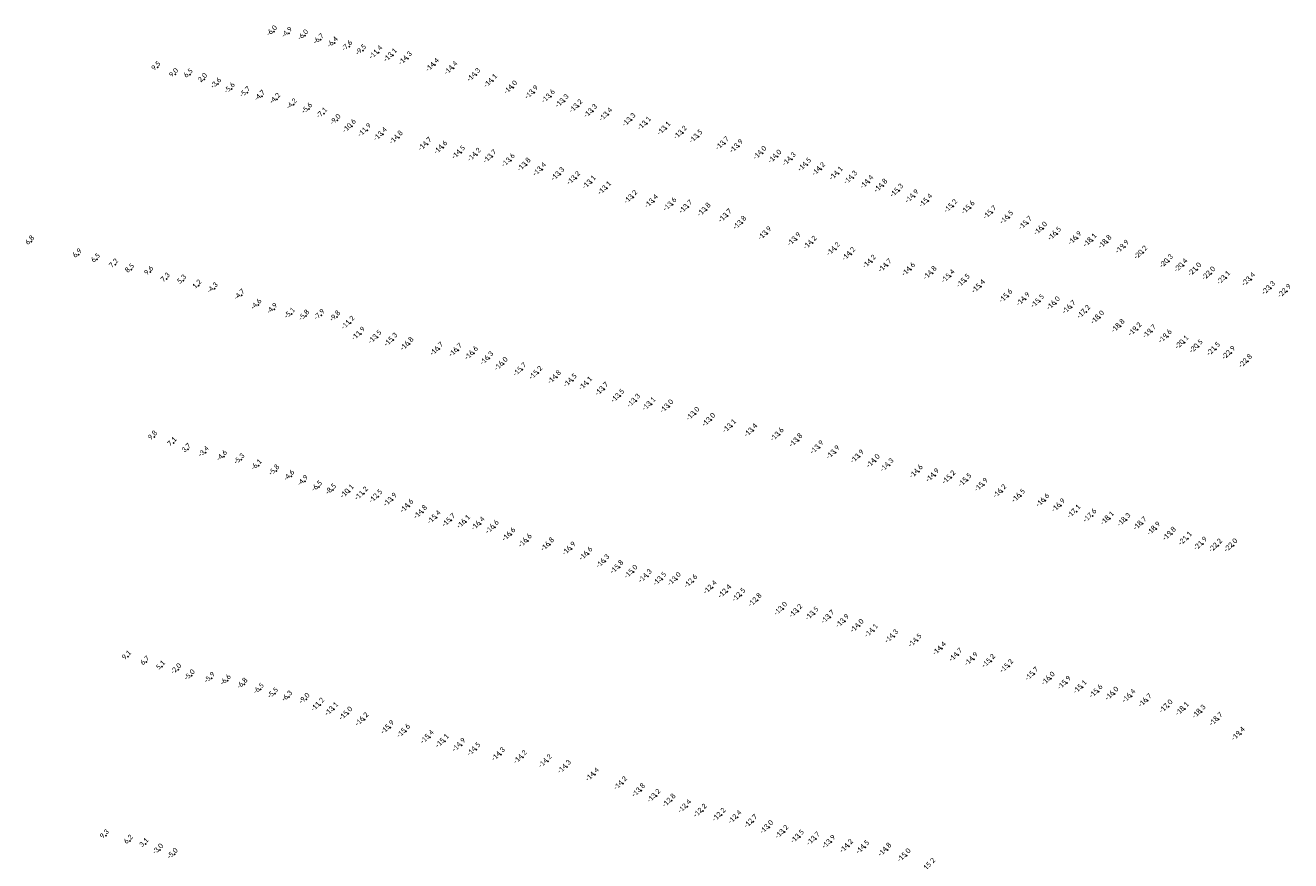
# Model space of a CAD drawing. Header units: feet. Extents: x 932366 to 949332, y 484196 to 597658.
# Tile 13 of 26: x 945079 to 948613, y 539990 to 542324. Entities that reach past the tile are written whole.
import ezdxf
from ezdxf.enums import TextEntityAlignment as Align

# ---------------------------------------------------------------- set-up
doc = ezdxf.new("R2010")
doc.units = ezdxf.units.FT
doc.layers.add('Text', color=7, linetype='Continuous')
doc.styles.add('Legend', font='calibri.ttf')

msp = doc.modelspace()

# ---------------------------------------------------------------- linework, layer by layer
at = {"layer": 'Text'}
for p in [(945773.58, 542305.69, -6), (945816.03, 542301.46, -4.9), (945860.82, 542294.48, -6), (945904.34, 542283.31, -6.7), (945943.32, 542274.2, -6.4), (945983.97, 542264, -7.6), (946022.54, 542252.75, -9.5), (946065.83, 542247.63, -11.4), (946106.19, 542239.6, -13.1), (945448.68, 542205.83, 9.48), (946148.04, 542230.74, -14.3), (946223.67, 542212.35, -14.4), (946275.45, 542203.37, -14.4), (945498.28, 542186.83, 9), (945538.86, 542185.78, 6.53), (945579.02, 542173.21, 1.95), (946339.1, 542184.55, -14.3), (946385.97, 542167.86, -14.1), (945617.74, 542159.75, -3.61), (945655.75, 542146.04, -5.58), (945698.95, 542135.17, -5.7), (946441.98, 542149.49, -14), (946500.62, 542135.8, -13.9), (945740.12, 542124.88, -4.7), (945782.6, 542116.87, -4.2), (945829.12, 542101.6, -4.2), (946547.4, 542124.44, -13.6), (946585.63, 542111.71, -13.3), (946624.45, 542097.01, -13.2), (945871.74, 542089.73, -5.6), (945913.35, 542076.51, -7.1), (945951.17, 542058.05, -9), (946665.19, 542083.67, -13.3), (946708.02, 542073.72, -13.4), (946772.6, 542058.87, -13.3), (945991.66, 542041.7, -10.6), (946034.2, 542029.95, -11.9), (946815.52, 542048.78, -13.1), (946870.08, 542034.73, -13.1), (946916.37, 542023.02, -13.2), (946078.14, 542018.83, -13.4), (946122.59, 542009.37, -14.8), (946203.16, 541991.15, -14.7), (946959.62, 542012.33, -13.5), (947033.43, 541993.2, -13.7), (946246.72, 541981.64, -14.6), (946296.62, 541968, -14.5), (946340.7, 541961.51, -14.2), (946384.12, 541956.48, -13.7), (947072.65, 541985.26, -13.9), (947138.35, 541966.46, -14), (947180.21, 541956.27, -14), (946435.56, 541945.64, -13.6), (946479.75, 541933.62, -13.8), (946522.93, 541920.69, -13.4), (947220.15, 541948.86, -14.3), (947263.16, 541933.77, -14.5), (947302.21, 541921.3, -14.2), (946573.85, 541907.43, -13.3), (946617.85, 541896.16, -13.2), (946661.41, 541884.24, -13.1), (947351.22, 541909.06, -14.1), (947391.54, 541897.51, -14.3), (947436.91, 541885.19, -14.4), (946704.36, 541868.16, -13.1), (947475.93, 541874.71, -14.8), (947520.38, 541861.39, -15.3), (947562.93, 541845.1, -14.9), (946777.7, 541843.34, -13.2), (946835.25, 541831.37, -13.4), (946887.06, 541822.72, -13.6), (946931.34, 541815.99, -13.7), (947601.7, 541833.18, -15.4), (947671.12, 541817.99, -15.2), (947719.7, 541813.73, -15.6), (946982.43, 541807.72, -13.8), (947041.29, 541791.06, -13.7), (947780.54, 541800.05, -15.7), (947827.34, 541786.52, -16.5), (947082.08, 541771.07, -13.8), (947151.99, 541741.79, -13.9), (947879.69, 541770.65, -15.7), (947922.12, 541755.15, -16), (947961.18, 541740.82, -16.5), (945096.17, 541719.03, 6.83), (947233.83, 541725.22, -13.9), (947278.5, 541715.58, -14.2), (948017.98, 541728.28, -16.9), (948060.15, 541722.3, -18.1), (948102.07, 541717.77, -18.8), (948150.18, 541704.26, -19.9), (945228.68, 541682.97, 6.85), (945279.96, 541669.49, 6.54), (947343.52, 541698, -14.2), (947386.34, 541684.23, -14.2), (948201.97, 541688.07, -20.2), (945330.57, 541654.84, 7.15), (945375.22, 541641.02, 8.49), (945428.55, 541634.09, 9.64), (947444.2, 541662.64, -14.2), (947487.88, 541651.73, -14.7), (947553.4, 541641.02, -14.6), (948273.54, 541663.97, -20.3), (948314.14, 541652.17, -20.4), (948352.69, 541640.9, -21), (945474.57, 541615.27, 7.31), (945520.7, 541610.11, 5.29), (947613.5, 541630.92, -14.8), (947664.01, 541622.01, -15.4), (947706.35, 541609.01, -15.5), (948391.65, 541629.65, -22), (948433.28, 541617.59, -23.1), (948503.09, 541613.33, -23.4), (945563.21, 541596.27, 1.19), (945608.02, 541587.59, -4.32), (945683.19, 541569.25, -4.73), (947748.63, 541593.48, -15.4), (947825.12, 541566.64, -15.6), (948558.84, 541589.01, -23.3), (948603.41, 541580.74, -22.9), (945730.26, 541541.93, -4.6), (945774.44, 541529.86, -4.9), (947873.56, 541557.88, -14.9), (947913.69, 541552.5, -15.5), (947957.91, 541546.39, -16), (948001.88, 541535.55, -16.7), (945823.59, 541517.29, -5.1), (945863.44, 541511.07, -5.8), (945906.47, 541513.1, -7.9), (945950.3, 541508.8, -9.8), (945987.76, 541492.05, -11.2), (948042.43, 541522.27, -17.2), (948081.25, 541506.83, -18), (946016.99, 541461.41, -11.9), (948138.71, 541483.07, -18.8), (948185.77, 541473.66, -19.2), (948226.36, 541467.51, -19.7), (946063.31, 541452.14, -13.5), (946107.62, 541444.74, -15.3), (946152.72, 541432.97, -16.8), (948270.38, 541454.02, -19.6), (948316.86, 541437.29, -20.1), (948356.82, 541425.98, -20.5), (946235.71, 541418.85, -16.7), (946288.29, 541415.63, -16.7), (946332.61, 541407, -16.6), (946375.58, 541392.87, -16.3), (948405.18, 541418.6, -21.5), (948447.56, 541407.84, -22.9), (946415.68, 541377, -16), (946467.83, 541361.24, -15.7), (946512.42, 541352.01, -15.2), (948494.57, 541384.94, -22.8), (946564.51, 541339.72, -14.8), (946608.51, 541330.49, -14.5), (946651.27, 541322.2, -14.1), (946696.77, 541306.87, -13.7), (946741.07, 541287.62, -13.5), (946785.57, 541274.13, -13.3), (946828.23, 541265.09, -13.1), (946878.21, 541258.44, -13), (946951.12, 541237.61, -13), (946995.38, 541220.63, -13), (945439.21, 541173.88, 9.79), (947053.13, 541203.27, -13.1), (947112.86, 541191.23, -13.4), (947186.5, 541179.66, -13.6), (945493.45, 541156.44, 7.14), (945533.41, 541138.65, 3.72), (947238.78, 541163.41, -13.8), (947297.68, 541143.85, -13.9), (945583.01, 541130.12, -3.43), (945634.19, 541118.65, -4.6), (945682.74, 541109.89, -5.3), (947342.56, 541129.86, -13.9), (947410.04, 541118.16, -13.9), (947454.71, 541105.7, -14), (945730.81, 541093.34, -6.1), (945780.12, 541078.59, -5.8), (947493.21, 541094.28, -14.3), (947574.94, 541076.2, -14.6), (945822, 541063.62, -4.6), (945860.05, 541049.42, -4.9), (945899.62, 541033.69, -6.5), (947620.45, 541065.57, -14.9), (947666.05, 541059.98, -15.2), (947711.06, 541052.09, -15.5), (947756.51, 541039, -15.9), (945938.79, 541025.26, -8.5), (945985.37, 541020.68, -10.1), (946025.42, 541014.94, -11.2), (946065.47, 541007.02, -12.5), (946105.68, 540997.49, -13.9), (947808.37, 541021.13, -16.2), (947860.47, 541008.54, -16.5), (946152.25, 540979.89, -14.6), (946190.35, 540962.88, -14.8), (947928, 540995.98, -16.6), (947972.08, 540981.65, -16.9), (948015.26, 540964.53, -17.1), (946228.53, 540948.44, -15.4), (946269.17, 540940.2, -15.7), (946310.58, 540935.87, -16.1), (946351.24, 540930.66, -16.4), (948060, 540953.02, -17.6), (948108.8, 540945.35, -18.1), (948155.01, 540941.3, -18.3), (948199.99, 540931.02, -18.7), (946390.78, 540921.31, -16.6), (946437.05, 540900.5, -16.6), (948238.2, 540916.75, -18.9), (948281.92, 540902.21, -19.8), (946482.92, 540883.26, -16.6), (946545.11, 540872.5, -16.8), (946605.29, 540860.79, -16.9), (948326.29, 540888.93, -21.1), (948368.8, 540874.73, -21.9), (948411.01, 540869.49, -22.2), (948453.78, 540870.11, -22), (946652.37, 540846.63, -16.6), (946699.6, 540825.58, -16.3), (946738.84, 540809.36, -15.8), (946778.11, 540796.34, -15), (946818.06, 540784.44, -14.3), (946858.65, 540776.2, -13.5), (946899.09, 540775.77, -13), (946945.24, 540769.6, -12.6), (946999.48, 540752.5, -12.4), (947040.16, 540741.27, -12.4), (947079.51, 540731.4, -12.5), (947124.77, 540716.99, -12.8), (947196.21, 540692.95, -13), (947238.52, 540686.65, -13.2), (947283.92, 540679.29, -13.5), (947328.05, 540670.02, -13.7), (947368.84, 540658.48, -13.9), (947409.74, 540645.02, -14), (947449.46, 540631.52, -14.1), (947506.08, 540615.93, -14.3), (947571.66, 540604.16, -14.5), (947639.68, 540581.62, -14.4), (945366.21, 540559.63, 9.11), (945417.75, 540544.55, 6.65), (947685.21, 540564.04, -14.7), (947728.75, 540552.09, -14.9), (947777.02, 540547.01, -15.2), (945461.46, 540531.86, 5.13), (945506.41, 540523.39, -2.04), (945544.04, 540506.37, -4.95), (947827.35, 540532.88, -15.2), (947897.8, 540510.81, -15.7), (945599.87, 540498.94, -5.9), (945644.58, 540492.23, -6.6), (945691.18, 540482.53, -6.8), (945737.02, 540468.09, -6.5), (947943.63, 540497.76, -16), (947988.33, 540485.91, -15.9), (948032.5, 540474.19, -15.1), (945776.6, 540455.98, -5.5), (945816.21, 540447.1, -6.3), (945864.51, 540440.54, -9), (948077.02, 540462.24, -15.6), (948121.47, 540455.8, -16), (948168.93, 540449.21, -16.4), (948214.39, 540436.76, -16.7), (945903.31, 540424.99, -11.2), (945941.88, 540412.79, -13.1), (945981.83, 540400.29, -15), (948272.76, 540420.03, -17), (948317.86, 540413.04, -18.1), (948364.71, 540405.31, -18.3), (946026.76, 540384.01, -16.2), (946098.46, 540361.75, -15.9), (948412.39, 540384.29, -18.7), (946142.98, 540351.43, -15.6), (946209.25, 540334.67, -15.4), (948474.21, 540343.23, -19.4), (946251.17, 540323.57, -15.1), (946297.66, 540312.33, -14.9), (946339.29, 540300.29, -14.5), (946407.79, 540286.32, -14.3), (946469.29, 540278.64, -14.2), (946538.96, 540267.29, -14.2), (946592.29, 540251.35, -14.3), (946670.32, 540229.64, -14.4), (946749.03, 540205.3, -14.2), (946799.37, 540185.61, -13.8), (946842.21, 540170.2, -13.2), (946884.6, 540156.88, -12.8), (946928.11, 540140.78, -12.4), (946971.64, 540128.73, -12.2), (947024.29, 540117.27, -12.2), (947068.7, 540110.74, -12.4), (947112.9, 540098.9, -12.7), (947157.16, 540082.73, -13), (945304.53, 540059.79, 9.34), (945371.58, 540045.02, 6.22), (947199.68, 540069.45, -13.2), (947243.13, 540056.21, -13.5), (947287.52, 540050.47, -13.7), (945415.17, 540036.18, 3.13), (945455.81, 540019.83, -2.95), (945496.44, 540007.2, -5), (947330.64, 540041.58, -13.9), (947380.19, 540029.83, -14.2), (947425.35, 540026.69, -14.5), (947487.39, 540019.63, -14.8), (947541.12, 540004.12, -15)]:
    msp.add_point(p, dxfattribs=at)

# ---------------------------------------------------------------- texts
at = {"layer": 'Text', "style": 'Legend'}
for s, p in [('-6 0 ', (945773.58, 542305.69, -6)), ('-4 9 ', (945816.03, 542301.46, -4.9)), ('-6 0 ', (945860.82, 542294.48, -6)), ('-6 7 ', (945904.34, 542283.31, -6.7)), ('-6 4 ', (945943.32, 542274.2, -6.4)), ('-7 6 ', (945983.97, 542264, -7.6)), ('-9 5 ', (946022.54, 542252.75, -9.5)), ('-11 4  ', (946065.83, 542247.63, -11.4)), ('-13 1  ', (946106.19, 542239.6, -13.1)), ('-14 3  ', (946148.04, 542230.74, -14.3)), ('9 5', (945448.68, 542205.83, 9.48)), ('9 0', (945498.28, 542186.83, 9)), ('6 5', (945538.86, 542185.78, 6.53)), ('-14 4  ', (946223.67, 542212.35, -14.4)), ('-14 4  ', (946275.45, 542203.37, -14.4)), ('-14 3  ', (946339.1, 542184.55, -14.3)), ('2 0', (945579.02, 542173.21, 1.95)), ('-3 6 ', (945617.74, 542159.75, -3.61)), ('-5 6 ', (945655.75, 542146.04, -5.58)), ('-14 1  ', (946385.97, 542167.86, -14.1)), ('-14 0  ', (946441.98, 542149.49, -14)), ('-5 7 ', (945698.95, 542135.17, -5.7)), ('-4 7 ', (945740.12, 542124.88, -4.7)), ('-4 2 ', (945782.6, 542116.87, -4.2)), ('-13 9  ', (946500.62, 542135.8, -13.9)), ('-13 6  ', (946547.4, 542124.44, -13.6)), ('-13 3  ', (946585.63, 542111.71, -13.3)), ('-4 2 ', (945829.12, 542101.6, -4.2)), ('-5 6 ', (945871.74, 542089.73, -5.6)), ('-7 1 ', (945913.35, 542076.51, -7.1)), ('-13 2  ', (946624.45, 542097.01, -13.2)), ('-13 3  ', (946665.19, 542083.67, -13.3)), ('-13 4  ', (946708.02, 542073.72, -13.4)), ('-9 0 ', (945951.17, 542058.05, -9)), ('-10 6  ', (945991.66, 542041.7, -10.6)), ('-13 3  ', (946772.6, 542058.87, -13.3)), ('-13 1  ', (946815.52, 542048.78, -13.1)), ('-11 9  ', (946034.2, 542029.95, -11.9)), ('-13 4  ', (946078.14, 542018.83, -13.4)), ('-14 8  ', (946122.59, 542009.37, -14.8)), ('-13 1  ', (946870.08, 542034.73, -13.1)), ('-13 2  ', (946916.37, 542023.02, -13.2)), ('-13 5  ', (946959.62, 542012.33, -13.5)), ('-14 7  ', (946203.16, 541991.15, -14.7)), ('-14 6  ', (946246.72, 541981.64, -14.6)), ('-14 5  ', (946296.62, 541968, -14.5)), ('-13 7  ', (947033.43, 541993.2, -13.7)), ('-13 9  ', (947072.65, 541985.26, -13.9)), ('-14 0  ', (947138.35, 541966.46, -14)), ('-14 2  ', (946340.7, 541961.51, -14.2)), ('-13 7  ', (946384.12, 541956.48, -13.7)), ('-13 6  ', (946435.56, 541945.64, -13.6)), ('-13 8  ', (946479.75, 541933.62, -13.8)), ('-14 0  ', (947180.21, 541956.27, -14)), ('-14 3  ', (947220.15, 541948.86, -14.3)), ('-14 5  ', (947263.16, 541933.77, -14.5)), ('-13 4  ', (946522.93, 541920.69, -13.4)), ('-13 3  ', (946573.85, 541907.43, -13.3)), ('-13 2  ', (946617.85, 541896.16, -13.2)), ('-14 2  ', (947302.21, 541921.3, -14.2)), ('-14 1  ', (947351.22, 541909.06, -14.1)), ('-14 3  ', (947391.54, 541897.51, -14.3)), ('-13 1  ', (946661.41, 541884.24, -13.1)), ('-13 1  ', (946704.36, 541868.16, -13.1)), ('-14 4  ', (947436.91, 541885.19, -14.4)), ('-14 8  ', (947475.93, 541874.71, -14.8)), ('-15 3  ', (947520.38, 541861.39, -15.3)), ('-13 2  ', (946777.7, 541843.34, -13.2)), ('-13 4  ', (946835.25, 541831.37, -13.4)), ('-14 9  ', (947562.93, 541845.1, -14.9)), ('-15 4  ', (947601.7, 541833.18, -15.4)), ('-13 6  ', (946887.06, 541822.72, -13.6)), ('-13 7  ', (946931.34, 541815.99, -13.7)), ('-13 8  ', (946982.43, 541807.72, -13.8)), ('-13 7  ', (947041.29, 541791.06, -13.7)), ('-15 2  ', (947671.12, 541817.99, -15.2)), ('-15 6  ', (947719.7, 541813.73, -15.6)), ('-15 7  ', (947780.54, 541800.05, -15.7)), ('-13 8  ', (947082.08, 541771.07, -13.8)), ('-16 5  ', (947827.34, 541786.52, -16.5)), ('-15 7  ', (947879.69, 541770.65, -15.7)), ('-16 0  ', (947922.12, 541755.15, -16)), ('-13 9  ', (947151.99, 541741.79, -13.9)), ('-13 9  ', (947233.83, 541725.22, -13.9)), ('-16 5  ', (947961.18, 541740.82, -16.5)), ('-16 9  ', (948017.98, 541728.28, -16.9)), ('-18 1  ', (948060.15, 541722.3, -18.1)), ('6 8', (945096.17, 541719.03, 6.83)), ('-14 2  ', (947278.5, 541715.58, -14.2)), ('-14 2  ', (947343.52, 541698, -14.2)), ('-14 2  ', (947386.34, 541684.23, -14.2)), ('-18 8  ', (948102.07, 541717.77, -18.8)), ('-19 9  ', (948150.18, 541704.26, -19.9)), ('-20 2  ', (948201.97, 541688.07, -20.2)), ('6 9', (945228.68, 541682.97, 6.85)), ('6 5', (945279.96, 541669.49, 6.54)), ('7 2', (945330.57, 541654.84, 7.15)), ('-14 2  ', (947444.2, 541662.64, -14.2)), ('-14 7  ', (947487.88, 541651.73, -14.7)), ('-20 3  ', (948273.54, 541663.97, -20.3)), ('-20 4  ', (948314.14, 541652.17, -20.4)), ('8 5', (945375.22, 541641.02, 8.49)), ('9 6', (945428.55, 541634.09, 9.64)), ('-14 6  ', (947553.4, 541641.02, -14.6)), ('-14 8  ', (947613.5, 541630.92, -14.8)), ('-15 4  ', (947664.01, 541622.01, -15.4)), ('-21 0  ', (948352.69, 541640.9, -21)), ('-22 0  ', (948391.65, 541629.65, -22)), ('-23 1  ', (948433.28, 541617.59, -23.1)), ('-23 4  ', (948503.09, 541613.33, -23.4)), ('7 3', (945474.57, 541615.27, 7.31)), ('5 3', (945520.7, 541610.11, 5.29)), ('1 2', (945563.21, 541596.27, 1.19)), ('-4 3 ', (945608.02, 541587.59, -4.32)), ('-15 5  ', (947706.35, 541609.01, -15.5)), ('-15 4  ', (947748.63, 541593.48, -15.4)), ('-23 3  ', (948558.84, 541589.01, -23.3)), ('-22 9  ', (948603.41, 541580.74, -22.9)), ('-4 7 ', (945683.19, 541569.25, -4.73)), ('-15 6  ', (947825.12, 541566.64, -15.6)), ('-14 9  ', (947873.56, 541557.88, -14.9)), ('-15 5  ', (947913.69, 541552.5, -15.5)), ('-16 0  ', (947957.91, 541546.39, -16)), ('-4 6 ', (945730.26, 541541.93, -4.6)), ('-4 9 ', (945774.44, 541529.86, -4.9)), ('-5 1 ', (945823.59, 541517.29, -5.1)), ('-5 8 ', (945863.44, 541511.07, -5.8)), ('-7 9 ', (945906.47, 541513.1, -7.9)), ('-9 8 ', (945950.3, 541508.8, -9.8)), ('-16 7  ', (948001.88, 541535.55, -16.7)), ('-17 2  ', (948042.43, 541522.27, -17.2)), ('-18 0  ', (948081.25, 541506.83, -18)), ('-11 2  ', (945987.76, 541492.05, -11.2)), ('-18 8  ', (948138.71, 541483.07, -18.8)), ('-19 2  ', (948185.77, 541473.66, -19.2)), ('-11 9  ', (946016.99, 541461.41, -11.9)), ('-13 5  ', (946063.31, 541452.14, -13.5)), ('-15 3  ', (946107.62, 541444.74, -15.3)), ('-19 7  ', (948226.36, 541467.51, -19.7)), ('-19 6  ', (948270.38, 541454.02, -19.6)), ('-20 1  ', (948316.86, 541437.29, -20.1)), ('-16 8  ', (946152.72, 541432.97, -16.8)), ('-16 7  ', (946235.71, 541418.85, -16.7)), ('-16 7  ', (946288.29, 541415.63, -16.7)), ('-16 6  ', (946332.61, 541407, -16.6)), ('-20 5  ', (948356.82, 541425.98, -20.5)), ('-21 5  ', (948405.18, 541418.6, -21.5)), ('-22 9  ', (948447.56, 541407.84, -22.9)), ('-16 3  ', (946375.58, 541392.87, -16.3)), ('-16 0  ', (946415.68, 541377, -16)), ('-22 8  ', (948494.57, 541384.94, -22.8)), ('-15 7  ', (946467.83, 541361.24, -15.7)), ('-15 2  ', (946512.42, 541352.01, -15.2)), ('-14 8  ', (946564.51, 541339.72, -14.8)), ('-14 5  ', (946608.51, 541330.49, -14.5)), ('-14 1  ', (946651.27, 541322.2, -14.1)), ('-13 7  ', (946696.77, 541306.87, -13.7)), ('-13 5  ', (946741.07, 541287.62, -13.5)), ('-13 3  ', (946785.57, 541274.13, -13.3)), ('-13 1  ', (946828.23, 541265.09, -13.1)), ('-13 0  ', (946878.21, 541258.44, -13)), ('-13 0  ', (946951.12, 541237.61, -13)), ('-13 0  ', (946995.38, 541220.63, -13)), ('-13 1  ', (947053.13, 541203.27, -13.1)), ('-13 4  ', (947112.86, 541191.23, -13.4)), ('9 8', (945439.21, 541173.88, 9.79)), ('-13 6  ', (947186.5, 541179.66, -13.6)), ('-13 8  ', (947238.78, 541163.41, -13.8)), ('7 1', (945493.45, 541156.44, 7.14)), ('3 7', (945533.41, 541138.65, 3.72)), ('-3 4 ', (945583.01, 541130.12, -3.43)), ('-13 9  ', (947297.68, 541143.85, -13.9)), ('-13 9  ', (947342.56, 541129.86, -13.9)), ('-13 9  ', (947410.04, 541118.16, -13.9)), ('-4 6 ', (945634.19, 541118.65, -4.6)), ('-5 3 ', (945682.74, 541109.89, -5.3)), ('-6 1 ', (945730.81, 541093.34, -6.1)), ('-14 0  ', (947454.71, 541105.7, -14)), ('-14 3  ', (947493.21, 541094.28, -14.3)), ('-5 8 ', (945780.12, 541078.59, -5.8)), ('-4 6 ', (945822, 541063.62, -4.6)), ('-4 9 ', (945860.05, 541049.42, -4.9)), ('-14 6  ', (947574.94, 541076.2, -14.6)), ('-14 9  ', (947620.45, 541065.57, -14.9)), ('-15 2  ', (947666.05, 541059.98, -15.2)), ('-15 5  ', (947711.06, 541052.09, -15.5)), ('-6 5 ', (945899.62, 541033.69, -6.5)), ('-8 5 ', (945938.79, 541025.26, -8.5)), ('-10 1  ', (945985.37, 541020.68, -10.1)), ('-11 2  ', (946025.42, 541014.94, -11.2)), ('-15 9  ', (947756.51, 541039, -15.9)), ('-16 2  ', (947808.37, 541021.13, -16.2)), ('-12 5  ', (946065.47, 541007.02, -12.5)), ('-13 9  ', (946105.68, 540997.49, -13.9)), ('-14 6  ', (946152.25, 540979.89, -14.6)), ('-16 5  ', (947860.47, 541008.54, -16.5)), ('-16 6  ', (947928, 540995.98, -16.6)), ('-16 9  ', (947972.08, 540981.65, -16.9)), ('-14 8  ', (946190.35, 540962.88, -14.8)), ('-15 4  ', (946228.53, 540948.44, -15.4)), ('-15 7  ', (946269.17, 540940.2, -15.7)), ('-17 1  ', (948015.26, 540964.53, -17.1)), ('-17 6  ', (948060, 540953.02, -17.6)), ('-18 1  ', (948108.8, 540945.35, -18.1)), ('-18 3  ', (948155.01, 540941.3, -18.3)), ('-16 1  ', (946310.58, 540935.87, -16.1)), ('-16 4  ', (946351.24, 540930.66, -16.4)), ('-16 6  ', (946390.78, 540921.31, -16.6)), ('-18 7  ', (948199.99, 540931.02, -18.7)), ('-18 9  ', (948238.2, 540916.75, -18.9)), ('-16 6  ', (946437.05, 540900.5, -16.6)), ('-16 6  ', (946482.92, 540883.26, -16.6)), ('-16 8  ', (946545.11, 540872.5, -16.8)), ('-19 8  ', (948281.92, 540902.21, -19.8)), ('-21 1  ', (948326.29, 540888.93, -21.1)), ('-21 9  ', (948368.8, 540874.73, -21.9)), ('-22 0  ', (948453.78, 540870.11, -22)), ('-16 9  ', (946605.29, 540860.79, -16.9)), ('-16 6  ', (946652.37, 540846.63, -16.6)), ('-22 2  ', (948411.01, 540869.49, -22.2)), ('-16 3  ', (946699.6, 540825.58, -16.3)), ('-15 8  ', (946738.84, 540809.36, -15.8)), ('-15 0  ', (946778.11, 540796.34, -15)), ('-14 3  ', (946818.06, 540784.44, -14.3)), ('-13 5  ', (946858.65, 540776.2, -13.5)), ('-13 0  ', (946899.09, 540775.77, -13)), ('-12 6  ', (946945.24, 540769.6, -12.6)), ('-12 4  ', (946999.48, 540752.5, -12.4)), ('-12 4  ', (947040.16, 540741.27, -12.4)), ('-12 5  ', (947079.51, 540731.4, -12.5)), ('-12 8  ', (947124.77, 540716.99, -12.8)), ('-13 0  ', (947196.21, 540692.95, -13)), ('-13 2  ', (947238.52, 540686.65, -13.2)), ('-13 5  ', (947283.92, 540679.29, -13.5)), ('-13 7  ', (947328.05, 540670.02, -13.7)), ('-13 9  ', (947368.84, 540658.48, -13.9)), ('-14 0  ', (947409.74, 540645.02, -14)), ('-14 1  ', (947449.46, 540631.52, -14.1)), ('-14 3  ', (947506.08, 540615.93, -14.3)), ('-14 5  ', (947571.66, 540604.16, -14.5)), ('9 1', (945366.21, 540559.63, 9.11)), ('-14 4  ', (947639.68, 540581.62, -14.4)), ('-14 7  ', (947685.21, 540564.04, -14.7)), ('6 7', (945417.75, 540544.55, 6.65)), ('5 1', (945461.46, 540531.86, 5.13)), ('-2 0 ', (945506.41, 540523.39, -2.04)), ('-14 9  ', (947728.75, 540552.09, -14.9)), ('-15 2  ', (947777.02, 540547.01, -15.2)), ('-15 2  ', (947827.35, 540532.88, -15.2)), ('-5 0 ', (945544.04, 540506.37, -4.95)), ('-5 9 ', (945599.87, 540498.94, -5.9)), ('-6 6 ', (945644.58, 540492.23, -6.6)), ('-15 7  ', (947897.8, 540510.81, -15.7)), ('-16 0  ', (947943.63, 540497.76, -16)), ('-15 9  ', (947988.33, 540485.91, -15.9)), ('-6 8 ', (945691.18, 540482.53, -6.8)), ('-6 5 ', (945737.02, 540468.09, -6.5)), ('-5 5 ', (945776.6, 540455.98, -5.5)), ('-15 1  ', (948032.5, 540474.19, -15.1)), ('-15 6  ', (948077.02, 540462.24, -15.6)), ('-16 0  ', (948121.47, 540455.8, -16)), ('-16 4  ', (948168.93, 540449.21, -16.4)), ('-6 3 ', (945816.21, 540447.1, -6.3)), ('-9 0 ', (945864.51, 540440.54, -9)), ('-11 2  ', (945903.31, 540424.99, -11.2)), ('-13 1  ', (945941.88, 540412.79, -13.1)), ('-16 7  ', (948214.39, 540436.76, -16.7)), ('-17 0  ', (948272.76, 540420.03, -17)), ('-18 1  ', (948317.86, 540413.04, -18.1)), ('-15 0  ', (945981.83, 540400.29, -15)), ('-16 2  ', (946026.76, 540384.01, -16.2)), ('-18 3  ', (948364.71, 540405.31, -18.3)), ('-18 7  ', (948412.39, 540384.29, -18.7)), ('-15 9  ', (946098.46, 540361.75, -15.9)), ('-15 6  ', (946142.98, 540351.43, -15.6)), ('-19 4  ', (948474.21, 540343.23, -19.4)), ('-15 4  ', (946209.25, 540334.67, -15.4)), ('-15 1  ', (946251.17, 540323.57, -15.1)), ('-14 9  ', (946297.66, 540312.33, -14.9)), ('-14 5  ', (946339.29, 540300.29, -14.5)), ('-14 3  ', (946407.79, 540286.32, -14.3)), ('-14 2  ', (946469.29, 540278.64, -14.2)), ('-14 2  ', (946538.96, 540267.29, -14.2)), ('-14 3  ', (946592.29, 540251.35, -14.3)), ('-14 4  ', (946670.32, 540229.64, -14.4)), ('-14 2  ', (946749.03, 540205.3, -14.2)), ('-13 8  ', (946799.37, 540185.61, -13.8)), ('-13 2  ', (946842.21, 540170.2, -13.2)), ('-12 8  ', (946884.6, 540156.88, -12.8)), ('-12 4  ', (946928.11, 540140.78, -12.4)), ('-12 2  ', (946971.64, 540128.73, -12.2)), ('-12 2  ', (947024.29, 540117.27, -12.2)), ('-12 4  ', (947068.7, 540110.74, -12.4)), ('-12 7  ', (947112.9, 540098.9, -12.7)), ('-13 0  ', (947157.16, 540082.73, -13)), ('-13 2  ', (947199.68, 540069.45, -13.2)), ('9 3', (945304.53, 540059.79, 9.34)), ('6 2', (945371.58, 540045.02, 6.22)), ('3 1', (945415.17, 540036.18, 3.13)), ('-13 5  ', (947243.13, 540056.21, -13.5)), ('-13 7  ', (947287.52, 540050.47, -13.7)), ('-13 9  ', (947330.64, 540041.58, -13.9)), ('-14 2  ', (947380.19, 540029.83, -14.2)), ('-14 5  ', (947425.35, 540026.69, -14.5)), ('-3 0 ', (945455.81, 540019.83, -2.95)), ('-5 0 ', (945496.44, 540007.2, -5)), ('-14 8  ', (947487.39, 540019.63, -14.8)), ('-15 0  ', (947541.12, 540004.12, -15)), ('-15 2  ', (947609.96, 539976.94, -15.2))]:
    msp.add_text(s, height=14, rotation=45, dxfattribs=at).set_placement(p, align=Align.CENTER)

doc.saveas('drawing.dxf')
